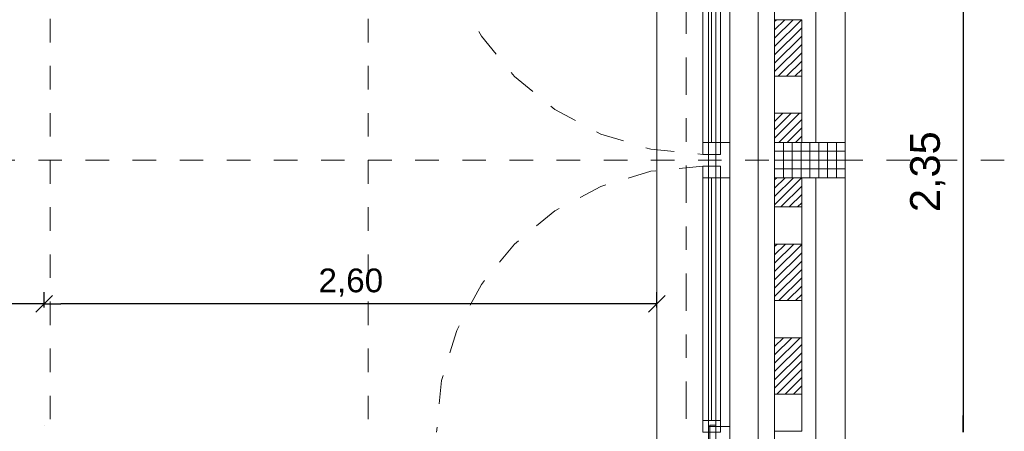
# Model space of a CAD drawing. Header units: metres. Extents: x -45.2 to 14.3, y -31.8 to 10.2.
# Tile 109 of 152: x -2.8 to 1.3, y -16 to -14.3. Entities that reach past the tile are written whole.
import ezdxf

# ---------------------------------------------------------------- set-up
doc = ezdxf.new("R2010")
doc.units = ezdxf.units.M
doc.header["$LTSCALE"] = 0.05
for name, pattern in [('Achsen 01', [5.291531, 3.175, -1.058062, 0.352704, -0.705764]), ('gestrichelt - 01', [2, 1, -1]), ('ISO-07 Punktiert', [0.889, 0.127, -0.762]), ('Raster 01', [2, 1, -1]), ('VW-01 Strichlinie kurz', [2, 1, -1])]:
    doc.linetypes.add(name, pattern=pattern)
doc.layers.get('0').update_dxf_attribs({"lineweight": 25})
for name, color, linetype, lineweight, true_color in [('013_Beton und Stahlbetonarbeiten-000 Brüstung', 7, 'Continuous', 9, 0xa6a6a6), ('014_Fassadenarbeiten-000 Aufsicht Betonfertigteile', 7, 'Continuous', 9, 0xc0c0c0), ('014_Fassadenarbeiten-000 Aufsicht Filtermauerwerk', 7, 'Continuous', 9, 0xa6a6a6), ('014_Fassadenarbeiten-000 Aufsicht Mauerwerk', 7, 'Continuous', 9, 0xa6a6a6), ('032_Metallarbeiten-Fenster', 7, 'Continuous', 13, 0x444444), ('AV1-Achsen', 1, 'Achsen 01', 18, 0xff0000), ('AV1-Raster', 7, 'Raster 01', 9, 0xa6a6a6)]:
    doc.layers.add(name, color=color, linetype=linetype, lineweight=lineweight, true_color=true_color)
for name, color, linetype, lineweight in [('013_Beton und Stahlbetonarbeiten-000 Unterzüge', 7, 'ISO-07 Punktiert', 13), ('014_Fassadenarbeiten-330 Betonfertigteile vertikal', 7, 'Continuous', 9), ('014_Fassadenarbeiten-330 Filtermauerwerk 11.5cm', 7, 'Continuous', 9), ('039_Trockenbauarbeiten-340 Gipskarton', 7, 'Continuous', 9), ('AV1-Einrichtung Bemaßung', 7, 'Continuous', 9), ('Bemaßung-Bemaßung', 7, 'Continuous', 9)]:
    doc.layers.add(name, color=color, linetype=linetype, lineweight=lineweight)
doc.styles.add('Arial', font='arial.ttf')

msp = doc.modelspace()

# ---------------------------------------------------------------- linework, layer by layer
at = {"color": 0, "linetype": 'ByBlock', "lineweight": -2}
for p, q in [((-2.725, -15.46), (-2.7957, -15.46)), ((-2.725, -15.46), (-2.6543, -15.46)), ((-0.125, -15.46), (-0.1957, -15.46))]:
    msp.add_line(p, q, dxfattribs=at)
at = {"color": 0, "linetype": 'Continuous', "lineweight": 15}
for p, q in [((-2.6896, -15.4246), (-2.7604, -15.4954)), ((-2.7604, -15.4954), (-2.6896, -15.4246)), ((-0.0896, -15.4246), (-0.1604, -15.4954))]:
    msp.add_line(p, q, dxfattribs=at)
at = {"layer": '013_Beton und Stahlbetonarbeiten-000 Brüstung'}
msp.add_lwpolyline([(-0.125, -16.075), (-0.125, -13.625), (0.125, -13.625), (0.125, -16.075)], close=True, dxfattribs=at)
at = {"layer": '013_Beton und Stahlbetonarbeiten-000 Unterzüge', "linetype": 'VW-01 Strichlinie kurz'}
msp.add_lwpolyline([(-0.125, -16.075), (-0.125, -13.625), (0.125, -13.625), (0.125, -16.075)], close=True, dxfattribs=at)
at = {"layer": '014_Fassadenarbeiten-000 Aufsicht Betonfertigteile'}
msp.add_lwpolyline([(0.305, -21.905), (0.305, 0.305), (0.675, 0.675), (0.675, -22.275)], close=True, dxfattribs=at)
at = {"layer": '014_Fassadenarbeiten-000 Aufsicht Filtermauerwerk'}
for points in [[(0.49, -14.6513), (0.375, -14.6513), (0.375, -14.4938), (0.49, -14.4938)], [(0.49, -15.2062), (0.375, -15.2062), (0.375, -15.0487), (0.49, -15.0487)], [(0.49, -15.6038), (0.375, -15.6038), (0.375, -15.4462), (0.49, -15.4462)], [(0.49, -16.0012), (0.375, -16.0012), (0.375, -15.8438), (0.49, -15.8438)]]:
    msp.add_lwpolyline(points, close=True, dxfattribs=at)
at = {"layer": '014_Fassadenarbeiten-000 Aufsicht Mauerwerk'}
for points in [[(0.375, -13.575), (0.55, -13.575), (0.55, -14.775), (0.375, -14.775)], [(0.55, -14.775), (0.375, -14.775), (0.375, -13.575), (0.55, -13.575)], [(0.375, -14.925), (0.55, -14.925), (0.55, -16.125), (0.375, -16.125)], [(0.55, -16.125), (0.375, -16.125), (0.375, -14.925), (0.55, -14.925)]]:
    msp.add_lwpolyline(points, close=True, dxfattribs=at)
at = {"layer": '014_Fassadenarbeiten-330 Betonfertigteile vertikal', "color": 8, "linetype": 'Continuous', "lineweight": 9, "true_color": 0x808080}
for p, q in [((0.4125, -14.775), (0.4125, -14.925)), ((0.45, -14.775), (0.45, -14.925)), ((0.4875, -14.775), (0.4875, -14.925)), ((0.525, -14.775), (0.525, -14.925)), ((0.5625, -14.775), (0.5625, -14.925)), ((0.6, -14.775), (0.6, -14.925)), ((0.6375, -14.775), (0.6375, -14.925))]:
    msp.add_line(p, q, dxfattribs=at)
at = {"layer": '014_Fassadenarbeiten-330 Betonfertigteile vertikal', "color": 8, "linetype": 'Continuous', "lineweight": 13, "true_color": 0x808080}
for p, q in [((0.375, -14.8125), (0.675, -14.8125)), ((0.375, -14.85), (0.675, -14.85)), ((0.375, -14.8875), (0.675, -14.8875))]:
    msp.add_line(p, q, dxfattribs=at)
at = {"layer": '014_Fassadenarbeiten-330 Betonfertigteile vertikal'}
msp.add_lwpolyline([(0.675, -14.775), (0.675, -14.925), (0.375, -14.925), (0.375, -14.775)], close=True, dxfattribs=at)
at = {"layer": '014_Fassadenarbeiten-330 Filtermauerwerk 11.5cm', "color": 8, "linetype": 'Continuous', "lineweight": 9, "true_color": 0x808080}
for p, q in [((0.375, -14.2621), (0.3834, -14.2538)), ((0.375, -14.2975), (0.4187, -14.2538)), ((0.375, -14.3328), (0.4541, -14.2538)), ((0.375, -14.3682), (0.4894, -14.2538)), ((0.375, -14.4035), (0.49, -14.2885)), ((0.375, -14.4389), (0.49, -14.3239)), ((0.375, -14.4742), (0.49, -14.3592)), ((0.3908, -14.4938), (0.49, -14.3946)), ((0.4262, -14.4938), (0.49, -14.43)), ((0.4616, -14.4938), (0.49, -14.4653)), ((0.375, -14.6864), (0.4101, -14.6513)), ((0.375, -14.7217), (0.4455, -14.6513)), ((0.375, -14.7571), (0.4808, -14.6513)), ((0.3924, -14.775), (0.49, -14.6774)), ((0.4278, -14.775), (0.49, -14.7128)), ((0.4632, -14.775), (0.49, -14.7482)), ((0.375, -14.9339), (0.3839, -14.925)), ((0.375, -14.9692), (0.4192, -14.925)), ((0.375, -15.0046), (0.4546, -14.925)), ((0.375, -15.0399), (0.4899, -14.925)), ((0.4015, -15.0487), (0.49, -14.9603)), ((0.4369, -15.0487), (0.49, -14.9956)), ((0.4722, -15.0487), (0.49, -15.031)), ((0.375, -15.2167), (0.3855, -15.2062)), ((0.375, -15.2521), (0.4208, -15.2062)), ((0.375, -15.2874), (0.4562, -15.2062)), ((0.375, -15.3228), (0.49, -15.2078)), ((0.375, -15.3581), (0.49, -15.2431)), ((0.375, -15.3935), (0.49, -15.2785)), ((0.375, -15.4288), (0.49, -15.3138)), ((0.3929, -15.4462), (0.49, -15.3492)), ((0.4283, -15.4462), (0.49, -15.3845)), ((0.4637, -15.4462), (0.49, -15.4199)), ((0.375, -15.6056), (0.3769, -15.6038)), ((0.375, -15.641), (0.4122, -15.6038)), ((0.375, -15.6763), (0.4476, -15.6038)), ((0.375, -15.7117), (0.4829, -15.6038)), ((0.375, -15.747), (0.49, -15.632)), ((0.375, -15.7824), (0.49, -15.6674)), ((0.375, -15.8177), (0.49, -15.7027)), ((0.3844, -15.8438), (0.49, -15.7381)), ((0.4197, -15.8438), (0.49, -15.7735)), ((0.4551, -15.8438), (0.49, -15.8088))]:
    msp.add_line(p, q, dxfattribs=at)
at = {"layer": '014_Fassadenarbeiten-330 Filtermauerwerk 11.5cm'}
for points in [[(0.49, -14.4938), (0.375, -14.4938), (0.375, -14.2538), (0.49, -14.2538)], [(0.49, -14.775), (0.375, -14.775), (0.375, -14.6513), (0.49, -14.6513)], [(0.49, -15.0487), (0.375, -15.0487), (0.375, -14.925), (0.49, -14.925)], [(0.49, -15.4462), (0.375, -15.4462), (0.375, -15.2062), (0.49, -15.2062)], [(0.49, -15.8438), (0.375, -15.8438), (0.375, -15.6038), (0.49, -15.6038)]]:
    msp.add_lwpolyline(points, close=True, dxfattribs=at)
at = {"layer": '032_Metallarbeiten-Fenster', "color": 7, "lineweight": 18}
for p, q in [((0.1075, -13.7455), (0.1075, -14.7755)), ((0.1075, -15.9555), (0.1075, -14.9255))]:
    msp.add_line(p, q, dxfattribs=at)
at = {"layer": '032_Metallarbeiten-Fenster', "color": 7, "linetype": 'gestrichelt - 01', "lineweight": 18}
for points in [[(-1.06, -13.6955), (-1.0383, -13.9159), (-0.974, -14.1279), (-0.8696, -14.3233), (-0.729, -14.4945), (-0.5578, -14.635), (-0.3624, -14.7394), (-0.1505, -14.8037), (0.07, -14.8255)], [(0.07, -14.8755), (-0.1505, -14.8972), (-0.3624, -14.9615), (-0.5578, -15.0659), (-0.729, -15.2064), (-0.8696, -15.3777), (-0.974, -15.573), (-1.0383, -15.785), (-1.06, -16.0054)]]:
    msp.add_lwpolyline(points, dxfattribs=at)
at = {"layer": '032_Metallarbeiten-Fenster', "color": 7, "lineweight": 18}
for points in [[(0.145, -13.7455), (0.145, -14.7755), (0.07, -14.7755), (0.07, -13.7455)], [(0.095, -13.7205), (0.185, -13.7205), (0.185, -15.9805), (0.095, -15.9805)], [(0.145, -14.7755), (0.145, -14.8255), (0.07, -14.8255), (0.07, -14.7755)], [(0.185, -14.7755), (0.185, -14.9255), (0.095, -14.9255), (0.095, -14.7755)], [(0.145, -14.9255), (0.145, -14.8755), (0.07, -14.8755), (0.07, -14.9255)], [(0.145, -15.9555), (0.145, -14.9255), (0.07, -14.9255), (0.07, -15.9555)], [(0.145, -16.0055), (0.145, -15.9555), (0.07, -15.9555), (0.07, -16.0055)], [(0.185, -15.9805), (0.095, -15.9805), (0.095, -16.0655), (0.185, -16.0655)]]:
    msp.add_lwpolyline(points, close=True, dxfattribs=at)
at = {"layer": '039_Trockenbauarbeiten-340 Gipskarton'}
msp.add_lwpolyline([(0.1, -15.975), (0.125, -15.975), (0.125, -16.075), (0.1, -16.075)], close=True, dxfattribs=at)
at = {"layer": 'AV1-Achsen'}
msp.add_line((0, -26.5), (0, 4.9), dxfattribs=at)
at = {"layer": 'AV1-Einrichtung Bemaßung', "color": 0, "lineweight": -2}
for p, q in [((-2.725, -15.475), (-2.725, -15.41)), ((-2.725, -15.475), (-2.725, -15.41)), ((-0.125, -15.475), (-0.125, -15.41)), ((-2.7957, -15.46), (-3.7543, -15.46)), ((-0.1957, -15.46), (-2.6543, -15.46))]:
    msp.add_line(p, q, dxfattribs=at)
at = {"layer": 'AV1-Raster'}
for p, q in [((-2.7, -22.95), (-2.7, 1.35)), ((-1.35, -22.95), (-1.35, 1.35)), ((1.35, -14.85), (-40.5, -14.85))]:
    msp.add_line(p, q, dxfattribs=at)
at = {"layer": 'Bemaßung-Bemaßung', "color": 0, "linetype": 'Continuous', "lineweight": -2}
for p, q in [((1.175, -13.7957), (1.175, -16.0043)), ((1.175, -16.0043), (1.175, -15.9336))]:
    msp.add_line(p, q, dxfattribs=at)
at = {"layer": 'Defpoints', "color": 0, "lineweight": 0}
for p, q in [((0.675, -14.775), (0.675, -14.775)), ((0.675, -14.775), (0.675, -14.775)), ((0.675, -14.925), (0.675, -14.925)), ((0.675, -14.925), (0.675, -14.925)), ((-2.725, -15.46), (-2.725, -15.46)), ((-2.725, -15.975), (-2.725, -15.975)), ((-2.725, -15.975), (-2.725, -15.975)), ((-0.125, -15.975), (-0.125, -15.975))]:
    msp.add_line(p, q, dxfattribs=at)

# ---------------------------------------------------------------- texts
at = {"layer": 'AV1-Einrichtung Bemaßung', "color": 0, "insert": (-1.5608, -15.4298), "char_height": 0.10087, "attachment_point": 7, "style": 'Arial'}
msp.add_mtext('2,60', dxfattribs=at)
at = {"layer": 'Bemaßung-Bemaßung', "color": 0, "insert": (1.0998, -15.0705), "char_height": 0.12609, "attachment_point": 7, "rotation": 90, "style": 'Arial'}
msp.add_mtext('2,35', dxfattribs=at)

doc.saveas('drawing.dxf')
